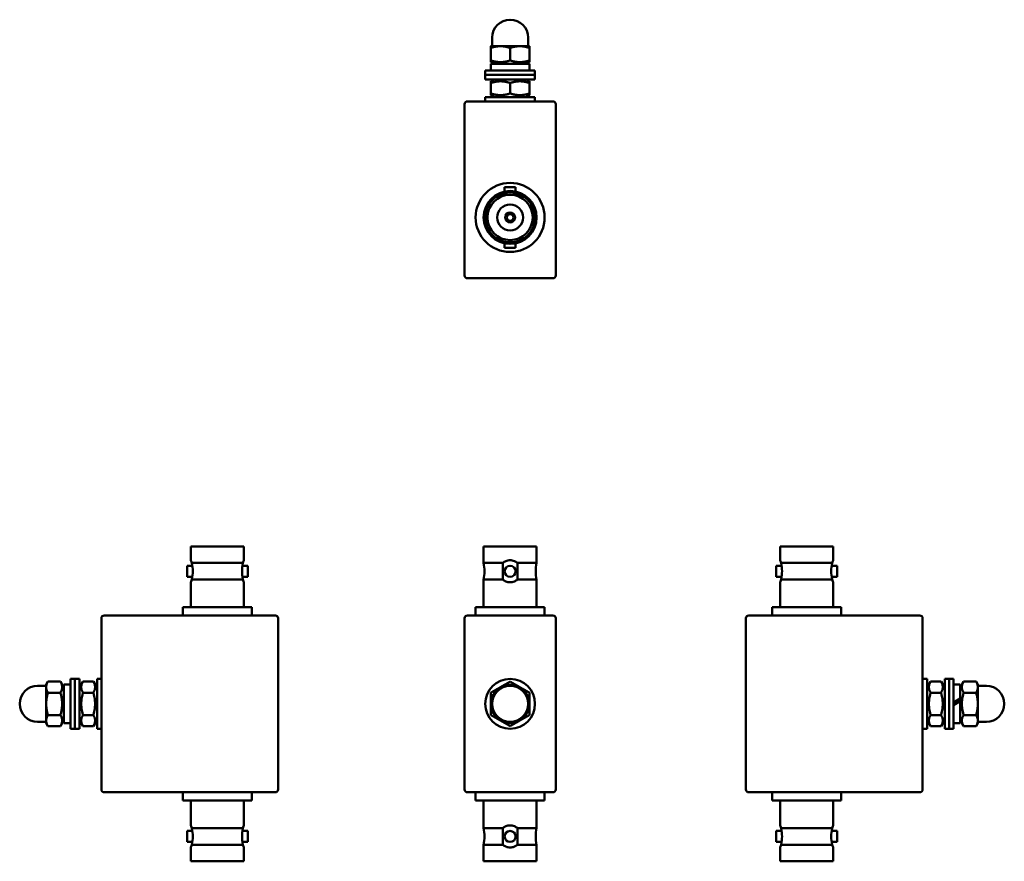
# Model space of a CAD drawing. Header units: millimetres. Extents: x 18 to 196, y 104 to 256.
import ezdxf

# ---------------------------------------------------------------- set-up
doc = ezdxf.new("R2010")
doc.units = ezdxf.units.MM
doc.layers.add('Viditelné hrany(CSN)', color=7, linetype='Continuous', lineweight=50)

msp = doc.modelspace()

# ---------------------------------------------------------------- linework, layer by layer
at = {"layer": 'Viditelné hrany(CSN)'}
for p, q in [((103.12, 251.14), (103.12, 252.69)), ((109.62, 251.14), (109.62, 252.69)), ((104.62, 251.14), (102.87, 251.14)), ((102.87, 248.57), (102.87, 250.82)), ((108.12, 251.14), (104.62, 251.14)), ((106.37, 248.57), (106.37, 250.82)), ((109.87, 251.14), (108.12, 251.14)), ((109.87, 248.57), (109.87, 250.82)), ((102.87, 248.25), (102.87, 248.57)), ((103.42, 247.94), (102.87, 248.25)), ((102.87, 247.94), (109.87, 247.94)), ((102.87, 247.15), (102.87, 247.94)), ((109.32, 247.94), (109.87, 248.25)), ((109.87, 248.57), (109.87, 248.25)), ((109.87, 246.74), (109.87, 247.94)), ((101.87, 246.74), (110.87, 246.74)), ((101.87, 245.94), (101.87, 246.74)), ((110.87, 245.94), (110.87, 246.74)), ((101.87, 245.94), (110.87, 245.94)), ((101.87, 245.14), (101.87, 245.94)), ((101.87, 245.94), (110.87, 245.94)), ((101.87, 245.14), (110.87, 245.14)), ((103.47, 245.14), (102.87, 244.79)), ((102.87, 244.48), (102.87, 244.79)), ((102.87, 242.6), (102.87, 244.48)), ((106.37, 242.6), (106.37, 244.48)), ((109.27, 245.14), (109.87, 244.79)), ((109.87, 244.79), (109.87, 244.48)), ((109.87, 242.6), (109.87, 244.48)), ((110.87, 245.14), (110.87, 245.94)), ((102.87, 242.28), (102.87, 242.6)), ((109.87, 242.6), (109.87, 242.28)), ((114.12, 241.14), (98.62, 241.14)), ((101.87, 241.94), (110.87, 241.94)), ((101.87, 241.14), (101.87, 241.94)), ((103.47, 241.94), (102.87, 242.28)), ((109.27, 241.94), (109.87, 242.28)), ((110.87, 241.14), (110.87, 241.94)), ((98.12, 240.64), (98.12, 209.64)), ((114.62, 209.64), (114.62, 240.64)), ((105.37, 225.64), (107.37, 225.64)), ((105.37, 225.64), (105.37, 224.83)), ((107.37, 225.64), (107.37, 224.83)), ((105.37, 215.44), (105.37, 214.64)), ((105.37, 214.64), (107.37, 214.64)), ((107.37, 215.44), (107.37, 214.64)), ((98.62, 209.14), (114.12, 209.14)), ((58.15, 160.6), (48.55, 160.6)), ((48.55, 160.6), (48.55, 158.1)), ((58.15, 160.6), (58.15, 158.1)), ((111.17, 160.6), (101.57, 160.6)), ((101.57, 160.6), (101.57, 157.6)), ((111.17, 160.6), (111.17, 157.6)), ((164.87, 160.6), (155.27, 160.6)), ((155.27, 160.6), (155.27, 158.1)), ((164.87, 160.6), (164.87, 158.1)), ((47.85, 157.1), (47.85, 155.1)), ((48.82, 157.1), (47.85, 157.1)), ((57.96, 157.6), (48.73, 157.6)), ((58.85, 157.1), (57.88, 157.1)), ((58.85, 157.1), (58.85, 155.1)), ((105.04, 157.6), (101.57, 157.6)), ((105.04, 154.6), (105.04, 157.6)), ((111.17, 157.6), (107.69, 157.6)), ((107.69, 157.6), (107.69, 154.6)), ((154.57, 155.1), (154.57, 157.1)), ((154.57, 157.1), (155.54, 157.1)), ((164.68, 157.6), (155.45, 157.6)), ((164.6, 157.1), (165.57, 157.1)), ((165.57, 155.1), (165.57, 157.1)), ((48.82, 155.1), (47.85, 155.1)), ((48.55, 154.1), (48.55, 149.6)), ((48.73, 154.6), (57.96, 154.6)), ((58.85, 155.1), (57.88, 155.1)), ((58.15, 154.1), (58.15, 149.6)), ((101.57, 154.6), (101.57, 149.6)), ((101.57, 154.6), (105.04, 154.6)), ((107.69, 154.6), (111.17, 154.6)), ((111.17, 154.6), (111.17, 149.6)), ((154.57, 155.1), (155.54, 155.1)), ((155.27, 154.1), (155.27, 149.6)), ((155.45, 154.6), (164.68, 154.6)), ((164.6, 155.1), (165.57, 155.1)), ((164.87, 154.1), (164.87, 149.6)), ((63.85, 148.1), (32.85, 148.1)), ((59.6, 149.6), (47.1, 149.6)), ((47.1, 149.6), (47.1, 148.1)), ((59.6, 149.6), (59.6, 148.1)), ((114.12, 148.1), (98.62, 148.1)), ((112.62, 149.6), (100.12, 149.6)), ((100.12, 149.6), (100.12, 148.1)), ((112.62, 149.6), (112.62, 148.1)), ((180.57, 148.1), (149.57, 148.1)), ((166.32, 149.6), (153.82, 149.6)), ((153.82, 149.6), (153.82, 148.1)), ((166.32, 149.6), (166.32, 148.1)), ((32.35, 147.6), (32.35, 116.6)), ((64.35, 116.6), (64.35, 147.6)), ((98.12, 147.6), (98.12, 116.6)), ((114.62, 116.6), (114.62, 147.6)), ((149.07, 147.6), (149.07, 116.6)), ((181.07, 116.6), (181.07, 147.6)), ((22.35, 135.6), (22.66, 136.14)), ((22.35, 135.6), (22.35, 135.13)), ((24.92, 136.14), (22.66, 136.14)), ((25.55, 135.05), (24.92, 136.14)), ((25.55, 128.6), (25.55, 135.6)), ((26.75, 135.6), (25.55, 135.6)), ((26.75, 127.6), (26.75, 136.6)), ((27.55, 136.6), (26.75, 136.6)), ((27.55, 127.6), (27.55, 136.6)), ((28.35, 136.6), (27.55, 136.6)), ((27.55, 127.6), (27.55, 136.6)), ((28.35, 127.6), (28.35, 136.6)), ((28.35, 135), (29.01, 136.14)), ((30.89, 136.14), (29.01, 136.14)), ((31.55, 135), (30.89, 136.14)), ((31.55, 127.6), (31.55, 136.6)), ((32.35, 136.6), (31.55, 136.6)), ((181.07, 136.6), (181.87, 136.6)), ((181.87, 136.6), (181.87, 127.6)), ((181.87, 135), (182.53, 136.14)), ((182.53, 136.14), (184.41, 136.14)), ((185.07, 135), (184.41, 136.14)), ((185.07, 136.6), (185.07, 127.6)), ((185.07, 136.6), (185.87, 136.6)), ((185.87, 136.6), (185.87, 127.6)), ((185.87, 136.6), (185.87, 127.6)), ((185.87, 136.6), (186.67, 136.6)), ((186.67, 136.6), (186.67, 127.6)), ((186.67, 135.6), (187.87, 135.6)), ((187.87, 135.05), (188.5, 136.14)), ((187.87, 135.6), (187.87, 133.04)), ((188.5, 136.14), (190.76, 136.14)), ((191.07, 135.6), (190.76, 136.14)), ((191.07, 135.13), (191.07, 135.6)), ((22.35, 135.35), (20.8, 135.35)), ((22.35, 135.13), (22.35, 132.1)), ((24.92, 134.12), (22.66, 134.12)), ((30.89, 134.12), (29.01, 134.12)), ((182.53, 134.12), (184.41, 134.12)), ((188.5, 134.12), (190.76, 134.12)), ((191.07, 135.35), (192.62, 135.35)), ((191.07, 132.1), (191.07, 135.13)), ((22.35, 132.1), (22.35, 129.07)), ((187.87, 133.04), (186.67, 132.34)), ((186.67, 131.86), (187.87, 132.56)), ((187.87, 133.04), (187.87, 132.56)), ((187.87, 132.56), (187.87, 128.6)), ((191.07, 129.07), (191.07, 132.1)), ((22.35, 128.85), (20.8, 128.85)), ((22.35, 129.07), (22.35, 128.6)), ((22.35, 128.6), (22.66, 128.06)), ((24.92, 130.08), (22.66, 130.08)), ((25.55, 129.15), (24.92, 128.06)), ((26.75, 128.6), (25.55, 128.6)), ((28.35, 129.2), (29.01, 128.06)), ((30.89, 130.08), (29.01, 130.08)), ((31.55, 129.2), (30.89, 128.06)), ((181.87, 129.2), (182.53, 128.06)), ((182.53, 130.08), (184.41, 130.08)), ((185.07, 129.2), (184.41, 128.06)), ((186.67, 128.6), (187.87, 128.6)), ((187.87, 129.15), (188.5, 128.06)), ((188.5, 130.08), (190.76, 130.08)), ((191.07, 128.6), (190.76, 128.06)), ((191.07, 128.6), (191.07, 129.07)), ((191.07, 128.85), (192.62, 128.85)), ((24.92, 128.06), (22.66, 128.06)), ((27.55, 127.6), (26.75, 127.6)), ((28.35, 127.6), (27.55, 127.6)), ((30.89, 128.06), (29.01, 128.06)), ((32.35, 127.6), (31.55, 127.6)), ((181.07, 127.6), (181.87, 127.6)), ((182.53, 128.06), (184.41, 128.06)), ((185.07, 127.6), (185.87, 127.6)), ((185.87, 127.6), (186.67, 127.6)), ((188.5, 128.06), (190.76, 128.06)), ((32.85, 116.1), (63.85, 116.1)), ((47.1, 114.6), (47.1, 116.1)), ((59.6, 114.6), (59.6, 116.1)), ((98.62, 116.1), (114.12, 116.1)), ((100.12, 114.6), (100.12, 116.1)), ((112.62, 114.6), (112.62, 116.1)), ((149.57, 116.1), (180.57, 116.1)), ((153.82, 114.6), (153.82, 116.1)), ((166.32, 114.6), (166.32, 116.1)), ((47.1, 114.6), (59.6, 114.6)), ((48.55, 110.1), (48.55, 114.6)), ((58.15, 110.1), (58.15, 114.6)), ((100.12, 114.6), (112.62, 114.6)), ((101.57, 109.6), (101.57, 114.6)), ((111.17, 109.6), (111.17, 114.6)), ((153.82, 114.6), (166.32, 114.6)), ((155.27, 110.1), (155.27, 114.6)), ((164.87, 110.1), (164.87, 114.6)), ((47.85, 107.1), (47.85, 109.1)), ((47.85, 109.1), (48.82, 109.1)), ((57.96, 109.6), (48.73, 109.6)), ((57.88, 109.1), (58.85, 109.1)), ((58.85, 107.1), (58.85, 109.1)), ((105.04, 109.6), (101.57, 109.6)), ((105.04, 106.6), (105.04, 109.6)), ((107.69, 109.6), (107.69, 106.6)), ((111.17, 109.6), (107.69, 109.6)), ((154.57, 109.1), (154.57, 107.1)), ((155.54, 109.1), (154.57, 109.1)), ((164.68, 109.6), (155.45, 109.6)), ((165.57, 109.1), (164.6, 109.1)), ((165.57, 109.1), (165.57, 107.1)), ((47.85, 107.1), (48.82, 107.1)), ((57.88, 107.1), (58.85, 107.1)), ((155.54, 107.1), (154.57, 107.1)), ((165.57, 107.1), (164.6, 107.1)), ((48.55, 103.6), (48.55, 106.1)), ((48.73, 106.6), (57.96, 106.6)), ((58.15, 103.6), (58.15, 106.1)), ((101.57, 103.6), (101.57, 106.6)), ((101.57, 106.6), (105.04, 106.6)), ((107.69, 106.6), (111.17, 106.6)), ((111.17, 103.6), (111.17, 106.6)), ((155.27, 103.6), (155.27, 106.1)), ((155.45, 106.6), (164.68, 106.6)), ((164.87, 103.6), (164.87, 106.1)), ((48.55, 103.6), (58.15, 103.6)), ((101.57, 103.6), (111.17, 103.6)), ((155.27, 103.6), (164.87, 103.6))]:
    msp.add_line(p, q, dxfattribs=at)
for centre, radius in [((106.37, 220.14), 6.25), ((106.37, 220.14), 4.8), ((106.37, 220.14), 4.5), ((106.37, 220.14), 4.1), ((106.37, 220.14), 2.35), ((106.37, 220.14), 0.9), ((106.37, 220.14), 0.6), ((106.37, 156.1), 1), ((106.37, 132.1), 4.5), ((106.37, 132.1), 3.25), ((106.37, 108.1), 1)]:
    msp.add_circle(centre, radius, dxfattribs=at)
for centre, radius, start, end in [((106.37, 252.69), 3.25, 0, 180), ((98.62, 240.64), 0.5, 90, 180), ((114.12, 240.64), 0.5, 0, 90), ((98.62, 209.64), 0.5, 180, 270), ((114.12, 209.64), 0.5, 270, 0), ((94.14, 156.1), 7.58, 348.5788, 11.4212), ((118.59, 156.1), 7.58, 168.5788, 191.4212), ((32.85, 147.6), 0.5, 90, 180), ((63.85, 147.6), 0.5, 0, 90), ((98.62, 147.6), 0.5, 90, 180), ((114.12, 147.6), 0.5, 0, 90), ((149.57, 147.6), 0.5, 90, 180), ((180.57, 147.6), 0.5, 0, 90), ((106.37, 132.1), 3.5, 60, 120), ((20.8, 132.1), 3.25, 90, 270), ((106.37, 132.1), 3.5, 120, 180), ((106.37, 132.1), 3.5, 0, 60), ((192.62, 132.1), 3.25, 270, 90), ((106.37, 132.1), 3.5, 180, 240), ((106.37, 132.1), 3.5, 300, 0), ((106.37, 132.1), 3.5, 240, 300), ((32.85, 116.6), 0.5, 180, 270), ((63.85, 116.6), 0.5, 270, 0), ((98.62, 116.6), 0.5, 180, 270), ((114.12, 116.6), 0.5, 270, 0), ((149.57, 116.6), 0.5, 180, 270), ((180.57, 116.6), 0.5, 270, 0), ((94.14, 108.1), 7.58, 348.5788, 11.4212), ((118.59, 108.1), 7.58, 168.5788, 191.4212)]:
    msp.add_arc(centre, radius, start, end, dxfattribs=at)
msp.add_ellipse((106.37, 247.15), major_axis=(0, -6.06), ratio=0.57735, start_param=4.712389, end_param=4.781014, dxfattribs=at)
for points, weights in [([(102.87, 250.82), (102.87, 251.14), (102.87, 251.14)], [1, 1.0379548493, 1]), ([(104.62, 251.14), (103.8, 251.14), (102.87, 250.82)], [1, 1.0379548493, 1]), ([(106.37, 250.82), (105.43, 251.14), (104.62, 251.14)], [1, 1.0379548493, 1]), ([(108.12, 251.14), (107.3, 251.14), (106.37, 250.82)], [1, 1.0379548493, 1]), ([(109.87, 250.82), (108.93, 251.14), (108.12, 251.14)], [1, 1.0379548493, 1]), ([(109.87, 251.14), (109.87, 251.14), (109.87, 250.82)], [1, 1.0379548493, 1]), ([(102.87, 248.57), (104.62, 247.98), (106.37, 248.57)], [1, 1.15470053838, 1]), ([(106.37, 248.57), (108.12, 247.98), (109.87, 248.57)], [1, 1.15470053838, 1]), ([(106.37, 244.48), (104.62, 245.06), (102.87, 244.48)], [1, 1.15470053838, 1]), ([(109.87, 244.48), (108.12, 245.06), (106.37, 244.48)], [1, 1.15470053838, 1]), ([(102.87, 242.6), (104.62, 242.01), (106.37, 242.6)], [1, 1.15470053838, 1]), ([(106.37, 242.6), (108.12, 242.01), (109.87, 242.6)], [1, 1.15470053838, 1]), ([(22.66, 136.14), (22.35, 135.6), (22.35, 135.13)], [1, 1.0379548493, 1]), ([(24.92, 134.12), (25.5, 135.13), (24.92, 136.14)], [1, 1.15470053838, 1]), ([(29.01, 136.14), (28.42, 135.13), (29.01, 134.12)], [1, 1.15470053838, 1]), ([(30.89, 134.12), (31.47, 135.13), (30.89, 136.14)], [1, 1.15470053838, 1]), ([(104.62, 135.13), (105.43, 135.6), (106.37, 136.14)], [1, 1.0379548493, 1]), ([(106.37, 136.14), (107.3, 135.6), (108.12, 135.13)], [1, 1.0379548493, 1]), ([(182.53, 136.14), (181.94, 135.13), (182.53, 134.12)], [1, 1.15470053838, 1]), ([(184.41, 134.12), (184.99, 135.13), (184.41, 136.14)], [1, 1.15470053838, 1]), ([(188.5, 136.14), (187.91, 135.13), (188.5, 134.12)], [1, 1.15470053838, 1]), ([(191.07, 135.13), (191.07, 135.6), (190.76, 136.14)], [1, 1.0379548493, 1]), ([(22.35, 135.13), (22.35, 134.66), (22.66, 134.12)], [1, 1.0379548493, 1]), ([(22.66, 134.12), (22.35, 133.04), (22.35, 132.1)], [1, 1.0379548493, 1]), ([(24.92, 130.08), (25.5, 132.1), (24.92, 134.12)], [1, 1.15470053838, 1]), ([(29.01, 134.12), (28.42, 132.1), (29.01, 130.08)], [1, 1.15470053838, 1]), ([(30.89, 130.08), (31.47, 132.1), (30.89, 134.12)], [1, 1.15470053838, 1]), ([(102.87, 134.12), (103.8, 134.66), (104.62, 135.13)], [1, 1.0379548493, 1]), ([(102.87, 132.1), (102.87, 133.04), (102.87, 134.12)], [1, 1.0379548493, 1]), ([(108.12, 135.13), (108.93, 134.66), (109.87, 134.12)], [1, 1.0379548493, 1]), ([(109.87, 134.12), (109.87, 133.04), (109.87, 132.1)], [1, 1.0379548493, 1]), ([(182.53, 134.12), (181.94, 132.1), (182.53, 130.08)], [1, 1.15470053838, 1]), ([(184.41, 130.08), (184.99, 132.1), (184.41, 134.12)], [1, 1.15470053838, 1]), ([(188.5, 134.12), (187.91, 132.1), (188.5, 130.08)], [1, 1.15470053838, 1]), ([(190.76, 134.12), (191.07, 134.66), (191.07, 135.13)], [1, 1.0379548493, 1]), ([(191.07, 132.1), (191.07, 133.04), (190.76, 134.12)], [1, 1.0379548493, 1]), ([(22.35, 132.1), (22.35, 131.16), (22.66, 130.08)], [1, 1.0379548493, 1]), ([(102.87, 130.08), (102.87, 131.16), (102.87, 132.1)], [1, 1.0379548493, 1]), ([(109.87, 132.1), (109.87, 131.16), (109.87, 130.08)], [1, 1.0379548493, 1]), ([(190.76, 130.08), (191.07, 131.16), (191.07, 132.1)], [1, 1.0379548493, 1]), ([(22.66, 130.08), (22.35, 129.54), (22.35, 129.07)], [1, 1.0379548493, 1]), ([(22.35, 129.07), (22.35, 128.6), (22.66, 128.06)], [1, 1.0379548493, 1]), ([(24.92, 128.06), (25.5, 129.07), (24.92, 130.08)], [1, 1.15470053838, 1]), ([(29.01, 130.08), (28.42, 129.07), (29.01, 128.06)], [1, 1.15470053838, 1]), ([(30.89, 128.06), (31.47, 129.07), (30.89, 130.08)], [1, 1.15470053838, 1]), ([(104.62, 129.07), (103.8, 129.54), (102.87, 130.08)], [1, 1.0379548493, 1]), ([(106.37, 128.06), (105.43, 128.6), (104.62, 129.07)], [1, 1.0379548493, 1]), ([(108.12, 129.07), (107.3, 128.6), (106.37, 128.06)], [1, 1.0379548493, 1]), ([(109.87, 130.08), (108.93, 129.54), (108.12, 129.07)], [1, 1.0379548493, 1]), ([(182.53, 130.08), (181.94, 129.07), (182.53, 128.06)], [1, 1.15470053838, 1]), ([(184.41, 128.06), (184.99, 129.07), (184.41, 130.08)], [1, 1.15470053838, 1]), ([(188.5, 130.08), (187.91, 129.07), (188.5, 128.06)], [1, 1.15470053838, 1]), ([(191.07, 129.07), (191.07, 129.54), (190.76, 130.08)], [1, 1.0379548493, 1]), ([(190.76, 128.06), (191.07, 128.6), (191.07, 129.07)], [1, 1.0379548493, 1])]:
    msp.add_rational_spline(points, weights, degree=2, dxfattribs=at)
for points, knots in [([(48.55, 158.1), (48.55, 158.1), (48.57, 158.05), (48.64, 157.86), (48.69, 157.74), (48.73, 157.6)], [0.9163236, 0.9163236, 0.9163236, 0.9163236, 0.9926378, 0.9926378, 1.0562653, 1.0562653, 1.0562653, 1.0562653]), ([(48.73, 157.6), (48.74, 157.59), (48.74, 157.58), (48.84, 157.07), (48.89, 156.57), (48.89, 155.64), (48.84, 155.13), (48.74, 154.63), (48.74, 154.61), (48.73, 154.6)], [2.1108788, 2.1108788, 2.1108788, 2.1108788, 2.114198, 2.114198, 2.2532704, 2.2532704, 2.3923428, 2.3923428, 2.395662, 2.395662, 2.395662, 2.395662]), ([(57.96, 154.6), (57.96, 154.61), (57.96, 154.63), (57.85, 155.13), (57.81, 155.64), (57.81, 156.57), (57.85, 157.07), (57.96, 157.58), (57.96, 157.59), (57.96, 157.6)], [2.1108788, 2.1108788, 2.1108788, 2.1108788, 2.114198, 2.114198, 2.2532704, 2.2532704, 2.3923428, 2.3923428, 2.395662, 2.395662, 2.395662, 2.395662]), ([(57.96, 157.6), (58.01, 157.74), (58.05, 157.86), (58.13, 158.05), (58.15, 158.1), (58.15, 158.1)], [0.1654995, 0.1654995, 0.1654995, 0.1654995, 0.2291271, 0.2291271, 0.3054412, 0.3054412, 0.3054412, 0.3054412]), ([(105.04, 157.6), (105.2, 157.74), (105.39, 157.86), (105.84, 158.05), (106.11, 158.1), (106.37, 158.1)], [0.776382, 0.776382, 0.776382, 0.776382, 0.8400095, 0.8400095, 0.9163236, 0.9163236, 0.9163236, 0.9163236]), ([(106.37, 158.1), (106.62, 158.1), (106.89, 158.05), (107.34, 157.86), (107.53, 157.74), (107.69, 157.6)], [0.9163236, 0.9163236, 0.9163236, 0.9163236, 0.9926378, 0.9926378, 1.0562653, 1.0562653, 1.0562653, 1.0562653]), ([(155.27, 158.1), (155.27, 158.1), (155.29, 158.05), (155.36, 157.86), (155.41, 157.74), (155.45, 157.6)], [0.3054412, 0.3054412, 0.3054412, 0.3054412, 0.3817554, 0.3817554, 0.4453829, 0.4453829, 0.4453829, 0.4453829]), ([(155.45, 157.6), (155.46, 157.59), (155.46, 157.58), (155.56, 157.08), (155.61, 156.57), (155.61, 155.64), (155.56, 155.13), (155.46, 154.63), (155.46, 154.61), (155.45, 154.6)], [2.1108579, 2.1108579, 2.1108579, 2.1108579, 2.1136416, 2.1136416, 2.2532712, 2.2532712, 2.3923436, 2.3923436, 2.3956629, 2.3956629, 2.3956629, 2.3956629]), ([(164.68, 154.6), (164.68, 154.61), (164.68, 154.63), (164.57, 155.13), (164.53, 155.64), (164.53, 156.57), (164.57, 157.08), (164.68, 157.58), (164.68, 157.59), (164.68, 157.6)], [2.1108788, 2.1108788, 2.1108788, 2.1108788, 2.114198, 2.114198, 2.2532704, 2.2532704, 2.3929, 2.3929, 2.3956837, 2.3956837, 2.3956837, 2.3956837]), ([(164.68, 157.6), (164.73, 157.74), (164.77, 157.86), (164.85, 158.05), (164.87, 158.1), (164.87, 158.1)], [0.776382, 0.776382, 0.776382, 0.776382, 0.8400095, 0.8400095, 0.9163236, 0.9163236, 0.9163236, 0.9163236]), ([(48.73, 154.6), (48.69, 154.46), (48.64, 154.34), (48.57, 154.15), (48.55, 154.1), (48.55, 154.1)], [0.1654995, 0.1654995, 0.1654995, 0.1654995, 0.2291271, 0.2291271, 0.3054412, 0.3054412, 0.3054412, 0.3054412]), ([(58.15, 154.1), (58.15, 154.1), (58.13, 154.15), (58.05, 154.34), (58.01, 154.46), (57.96, 154.6)], [0.9163236, 0.9163236, 0.9163236, 0.9163236, 0.9926378, 0.9926378, 1.0562653, 1.0562653, 1.0562653, 1.0562653]), ([(106.37, 154.1), (106.11, 154.1), (105.84, 154.15), (105.39, 154.34), (105.2, 154.46), (105.04, 154.6)], [0.3054412, 0.3054412, 0.3054412, 0.3054412, 0.3817554, 0.3817554, 0.4453829, 0.4453829, 0.4453829, 0.4453829]), ([(107.69, 154.6), (107.53, 154.46), (107.34, 154.34), (106.89, 154.15), (106.62, 154.1), (106.37, 154.1)], [0.1654995, 0.1654995, 0.1654995, 0.1654995, 0.2291271, 0.2291271, 0.3054412, 0.3054412, 0.3054412, 0.3054412]), ([(155.45, 154.6), (155.41, 154.46), (155.36, 154.34), (155.29, 154.15), (155.27, 154.1), (155.27, 154.1)], [0.776382, 0.776382, 0.776382, 0.776382, 0.8400095, 0.8400095, 0.9163236, 0.9163236, 0.9163236, 0.9163236]), ([(164.87, 154.1), (164.87, 154.1), (164.85, 154.15), (164.77, 154.34), (164.73, 154.46), (164.68, 154.6)], [0.3054412, 0.3054412, 0.3054412, 0.3054412, 0.3817554, 0.3817554, 0.4453829, 0.4453829, 0.4453829, 0.4453829]), ([(48.55, 110.1), (48.55, 110.1), (48.57, 110.05), (48.64, 109.86), (48.69, 109.74), (48.73, 109.6)], [0.9163236, 0.9163236, 0.9163236, 0.9163236, 0.9926378, 0.9926378, 1.0562653, 1.0562653, 1.0562653, 1.0562653]), ([(48.73, 109.6), (48.74, 109.59), (48.74, 109.58), (48.84, 109.07), (48.89, 108.57), (48.89, 107.64), (48.84, 107.13), (48.74, 106.63), (48.74, 106.61), (48.73, 106.6)], [2.1108788, 2.1108788, 2.1108788, 2.1108788, 2.114198, 2.114198, 2.2532704, 2.2532704, 2.3923428, 2.3923428, 2.395662, 2.395662, 2.395662, 2.395662]), ([(57.96, 106.6), (57.96, 106.61), (57.96, 106.63), (57.85, 107.13), (57.81, 107.64), (57.81, 108.57), (57.85, 109.07), (57.96, 109.58), (57.96, 109.59), (57.96, 109.6)], [2.1108788, 2.1108788, 2.1108788, 2.1108788, 2.114198, 2.114198, 2.2532704, 2.2532704, 2.3923428, 2.3923428, 2.395662, 2.395662, 2.395662, 2.395662]), ([(57.96, 109.6), (58.01, 109.74), (58.05, 109.86), (58.13, 110.05), (58.15, 110.1), (58.15, 110.1)], [0.1654995, 0.1654995, 0.1654995, 0.1654995, 0.2291271, 0.2291271, 0.3054412, 0.3054412, 0.3054412, 0.3054412]), ([(105.04, 109.6), (105.2, 109.74), (105.39, 109.86), (105.84, 110.05), (106.11, 110.1), (106.37, 110.1)], [0.776382, 0.776382, 0.776382, 0.776382, 0.8400095, 0.8400095, 0.9163236, 0.9163236, 0.9163236, 0.9163236]), ([(106.37, 110.1), (106.62, 110.1), (106.89, 110.05), (107.34, 109.86), (107.53, 109.74), (107.69, 109.6)], [0.9163236, 0.9163236, 0.9163236, 0.9163236, 0.9926378, 0.9926378, 1.0562653, 1.0562653, 1.0562653, 1.0562653]), ([(155.27, 110.1), (155.27, 110.1), (155.29, 110.05), (155.36, 109.86), (155.41, 109.74), (155.45, 109.6)], [0.3054412, 0.3054412, 0.3054412, 0.3054412, 0.3817554, 0.3817554, 0.4453829, 0.4453829, 0.4453829, 0.4453829]), ([(155.45, 109.6), (155.46, 109.59), (155.46, 109.58), (155.56, 109.07), (155.61, 108.57), (155.61, 107.64), (155.56, 107.13), (155.46, 106.62), (155.46, 106.61), (155.45, 106.6)], [2.1108788, 2.1108788, 2.1108788, 2.1108788, 2.114198, 2.114198, 2.2532704, 2.2532704, 2.3929, 2.3929, 2.3956837, 2.3956837, 2.3956837, 2.3956837]), ([(164.68, 106.6), (164.68, 106.61), (164.68, 106.62), (164.57, 107.13), (164.53, 107.64), (164.53, 108.57), (164.57, 109.07), (164.68, 109.58), (164.68, 109.59), (164.68, 109.6)], [2.1108579, 2.1108579, 2.1108579, 2.1108579, 2.1136416, 2.1136416, 2.2532712, 2.2532712, 2.3923436, 2.3923436, 2.3956629, 2.3956629, 2.3956629, 2.3956629]), ([(164.68, 109.6), (164.73, 109.74), (164.77, 109.86), (164.85, 110.05), (164.87, 110.1), (164.87, 110.1)], [0.776382, 0.776382, 0.776382, 0.776382, 0.8400095, 0.8400095, 0.9163236, 0.9163236, 0.9163236, 0.9163236]), ([(48.73, 106.6), (48.69, 106.46), (48.64, 106.34), (48.57, 106.15), (48.55, 106.1), (48.55, 106.1)], [0.1654995, 0.1654995, 0.1654995, 0.1654995, 0.2291271, 0.2291271, 0.3054412, 0.3054412, 0.3054412, 0.3054412]), ([(58.15, 106.1), (58.15, 106.1), (58.13, 106.15), (58.05, 106.34), (58.01, 106.46), (57.96, 106.6)], [0.9163236, 0.9163236, 0.9163236, 0.9163236, 0.9926378, 0.9926378, 1.0562653, 1.0562653, 1.0562653, 1.0562653]), ([(106.37, 106.1), (106.11, 106.1), (105.84, 106.15), (105.39, 106.34), (105.2, 106.46), (105.04, 106.6)], [0.3054412, 0.3054412, 0.3054412, 0.3054412, 0.3817554, 0.3817554, 0.4453829, 0.4453829, 0.4453829, 0.4453829]), ([(107.69, 106.6), (107.53, 106.46), (107.34, 106.34), (106.89, 106.15), (106.62, 106.1), (106.37, 106.1)], [0.1654995, 0.1654995, 0.1654995, 0.1654995, 0.2291271, 0.2291271, 0.3054412, 0.3054412, 0.3054412, 0.3054412]), ([(155.45, 106.6), (155.41, 106.46), (155.36, 106.34), (155.29, 106.15), (155.27, 106.1), (155.27, 106.1)], [0.776382, 0.776382, 0.776382, 0.776382, 0.8400095, 0.8400095, 0.9163236, 0.9163236, 0.9163236, 0.9163236]), ([(164.87, 106.1), (164.87, 106.1), (164.85, 106.15), (164.77, 106.34), (164.73, 106.46), (164.68, 106.6)], [0.3054412, 0.3054412, 0.3054412, 0.3054412, 0.3817554, 0.3817554, 0.4453829, 0.4453829, 0.4453829, 0.4453829])]:
    msp.add_open_spline(points, degree=3, knots=knots, dxfattribs=at)

doc.saveas('drawing.dxf')
